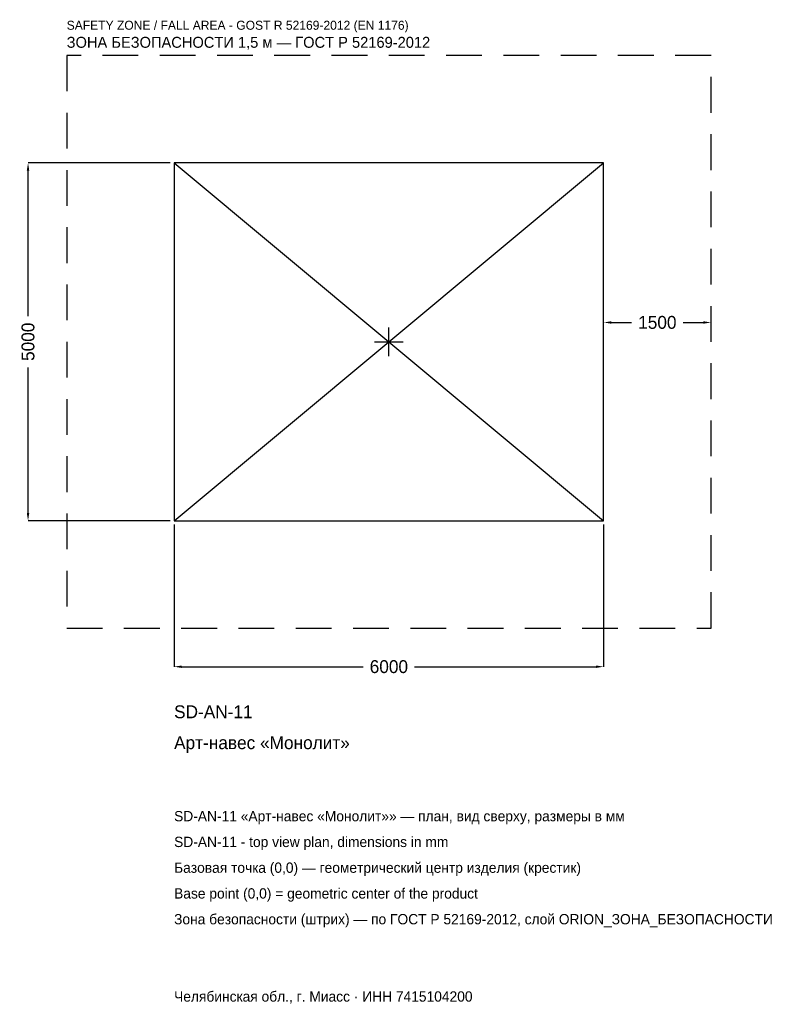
# Model space of a CAD drawing. Header units: metres. Extents: x -5157 to 5481, y -9257 to 4501.
import ezdxf

# ---------------------------------------------------------------- set-up
doc = ezdxf.new("R2010")
doc.units = ezdxf.units.M
doc.linetypes.add('DASHED', pattern=[800, 500, -300])
for name, color, linetype in [('ORION_ДАННЫЕ', 3, 'Continuous'), ('ORION_ЗОНА_БЕЗОПАСНОСТИ', 1, 'Continuous'), ('ORION_КОНТУР', 7, 'Continuous'), ('ORION_РАЗМЕРЫ', 8, 'Continuous')]:
    doc.layers.add(name, color=color, linetype=linetype)
doc.dimstyles.new('ORION', dxfattribs={"dimtxt": 180, "dimasz": 108, "dimexe": 1.25, "dimexo": 54, "dimtad": 1, "dimdec": 0, "dimcen": 2.5, "dimazin": 3, "dimtfac": 1, "dimtmove": 0, "dimatfit": 3, "dimarcsym": 0})

# ---------------------------------------------------------------- blocks, each defined once
blk = doc.blocks.new('_CLOSEDFILLED')
at = {"color": 0, "linetype": 'BYBLOCK'}
blk.add_solid([(-1, 0.16), (0, 0), (-1, -0.16)], dxfattribs=at)
blk = doc.blocks.new('*D1')
for p, q in [((-3000, -2554), (-3000, -4540)), ((3000, -2554), (3000, -4540)), ((-2892, -4540), (-360, -4540)), ((360, -4540), (2892, -4540))]:
    blk.add_line(p, q)
at = {"layer": 'Defpoints'}
for p in [(-3000, -2500), (3000, -2500), (-3000, -4540)]:
    blk.add_point(p, dxfattribs=at)
at = {"layer": 'ORION_РАЗМЕРЫ', "xscale": 108, "yscale": 108, "rotation": 180}
blk.add_blockref('_CLOSEDFILLED', (-3000, -4540), dxfattribs=at)
at = {"layer": 'ORION_РАЗМЕРЫ', "xscale": 108, "yscale": 108}
blk.add_blockref('_CLOSEDFILLED', (3000, -4540), dxfattribs=at)
at = {"layer": 'ORION_РАЗМЕРЫ', "insert": (0, -4540), "char_height": 180, "attachment_point": 5}
blk.add_mtext('6000', dxfattribs=at)
blk = doc.blocks.new('*D2')
for p, q in [((-3054, 2500), (-5040, 2500)), ((-5040, 360), (-5040, 2392)), ((-5040, -2392), (-5040, -360)), ((-3054, -2500), (-5040, -2500))]:
    blk.add_line(p, q)
at = {"layer": 'Defpoints'}
for p in [(-3000, 2500), (-5040, -2500), (-3000, -2500)]:
    blk.add_point(p, dxfattribs=at)
at = {"layer": 'ORION_РАЗМЕРЫ', "xscale": 108, "yscale": 108}
for p, rotation in [((-5040, 2500), 90), ((-5040, -2500), 270)]:
    blk.add_blockref('_CLOSEDFILLED', p, dxfattribs=dict(at, rotation=rotation))
at = {"layer": 'ORION_РАЗМЕРЫ', "insert": (-5040, 0), "char_height": 180, "attachment_point": 5, "rotation": 90}
blk.add_mtext('5000', dxfattribs=at)
blk = doc.blocks.new('*D3')
for p, q in [((3000, 54), (3000, 270)), ((3108, 270), (3390, 270)), ((4110, 270), (4392, 270)), ((4500, 54), (4500, 270))]:
    blk.add_line(p, q)
at = {"layer": 'Defpoints'}
for p in [(3000, 270), (3000, 0), (4500, 0)]:
    blk.add_point(p, dxfattribs=at)
at = {"layer": 'ORION_РАЗМЕРЫ', "xscale": 108, "yscale": 108, "rotation": 180}
blk.add_blockref('_CLOSEDFILLED', (3000, 270), dxfattribs=at)
at = {"layer": 'ORION_РАЗМЕРЫ', "xscale": 108, "yscale": 108}
blk.add_blockref('_CLOSEDFILLED', (4500, 270), dxfattribs=at)
at = {"layer": 'ORION_РАЗМЕРЫ', "insert": (3750, 270), "char_height": 180, "attachment_point": 5}
blk.add_mtext('1500', dxfattribs=at)
blk = doc.blocks.new('ОРИОН SD-AN-11 Арт-навес Монолит')
at = {"layer": 'ORION_ЗОНА_БЕЗОПАСНОСТИ', "linetype": 'DASHED'}
blk.add_lwpolyline([(-4500, -4000), (4500, -4000), (4500, 4000), (-4500, 4000)], close=True, dxfattribs=at)
at = {"layer": 'ORION_КОНТУР'}
for p, q in [((-3000, -2500), (3000, 2500)), ((-3000, 2500), (3000, -2500))]:
    blk.add_line(p, q, dxfattribs=at)
blk.add_lwpolyline([(-3000, -2500), (3000, -2500), (3000, 2500), (-3000, 2500)], close=True, dxfattribs=at)
at = {"layer": 'ORION_РАЗМЕРЫ'}
for p, q in [((0, -200), (0, 200)), ((-200, 0), (200, 0))]:
    blk.add_line(p, q, dxfattribs=at)
at = {"layer": 'ORION_ДАННЫЕ'}
for tag, p in [('АРТИКУЛ', (-3000, -5260)), ('НАИМЕНОВАНИЕ', (-3000, -5692))]:
    blk.add_attdef(tag, p, '', height=180, dxfattribs=at)
at = {"layer": 'ORION_ДАННЫЕ', "flags": 1}
for tag, p in [('ПРОИЗВОДИТЕЛЬ', (-3000, -6124)), ('ТЕЛЕФОН', (-3000, -6556)), ('САЙТ', (-3000, -7420)), ('АДРЕС', (-3000, -7852)), ('РЕКВИЗИТЫ', (-3000, -8284)), ('ГАБАРИТЫ', (-3000, -8716)), ('ЗОНА_БЕЗОПАСНОСТИ', (-3000, -9148))]:
    blk.add_attdef(tag, p, '', height=180, dxfattribs=at)
at = {"layer": 'ORION_ЗОНА_БЕЗОПАСНОСТИ', "color": 1}
for s, height, p in [('SAFETY ZONE / FALL AREA - GOST R 52169-2012 (EN 1176)', 126, (-4500, 4360)), ('ЗОНА БЕЗОПАСНОСТИ 1,5 м — ГОСТ Р 52169-2012', 153, (-4500, 4108))]:
    blk.add_text(s, height=height, dxfattribs=at).set_placement(p)
at = {"layer": 'ORION_РАЗМЕРЫ'}
dim = blk.add_linear_dim(base=(-5040, -2500), p1=(-3000, -2500), p2=(-3000, 2500), angle=90, dimstyle='ORION', dxfattribs=at)
dim.commit()
dim.dimension.update_dxf_attribs({"geometry": '*D2', "text_midpoint": (-5040, 0)})
for base, p1, p2, picture, middle in [((3000, 270), (3000, 0), (4500, 0), '*D3', (3750, 270)), ((-3000, -4540), (-3000, -2500), (3000, -2500), '*D1', (0, -4540))]:
    dim = blk.add_linear_dim(base=base, p1=p1, p2=p2, dimstyle='ORION', dxfattribs=at)
    dim.commit()
    dim.dimension.update_dxf_attribs({"geometry": picture, "text_midpoint": middle})

msp = doc.modelspace()

# ---------------------------------------------------------------- block references
msp.add_blockref('ОРИОН SD-AN-11 Арт-навес Монолит', (0, 0)).add_auto_attribs({'АРТИКУЛ': 'SD-AN-11', 'НАИМЕНОВАНИЕ': 'Арт-навес «Монолит»'})

# ---------------------------------------------------------------- texts
at = {"layer": 'ORION_ДАННЫЕ', "color": 3}
for s, p in [('SD-AN-11 «Арт-навес «Монолит»» — план, вид сверху, размеры в мм', (-3000, -6700)), ('SD-AN-11 - top view plan, dimensions in mm', (-3000, -7060)), ('Челябинская обл., г. Миасс · ИНН 7415104200', (-3000, -9220))]:
    msp.add_text(s, height=144, dxfattribs=at).set_placement(p)
at = {"layer": 'ORION_ДАННЫЕ', "color": 7}
for s, p in [('Базовая точка (0,0) — геометрический центр изделия (крестик)', (-3000, -7420)), ('Base point (0,0) = geometric center of the product', (-3000, -7780))]:
    msp.add_text(s, height=144, dxfattribs=at).set_placement(p)
at = {"layer": 'ORION_ДАННЫЕ', "color": 1}
msp.add_text('Зона безопасности (штрих) — по ГОСТ Р 52169-2012, слой ORION_ЗОНА_БЕЗОПАСНОСТИ', height=144, dxfattribs=at).set_placement((-3000, -8140))

doc.saveas('drawing.dxf')
